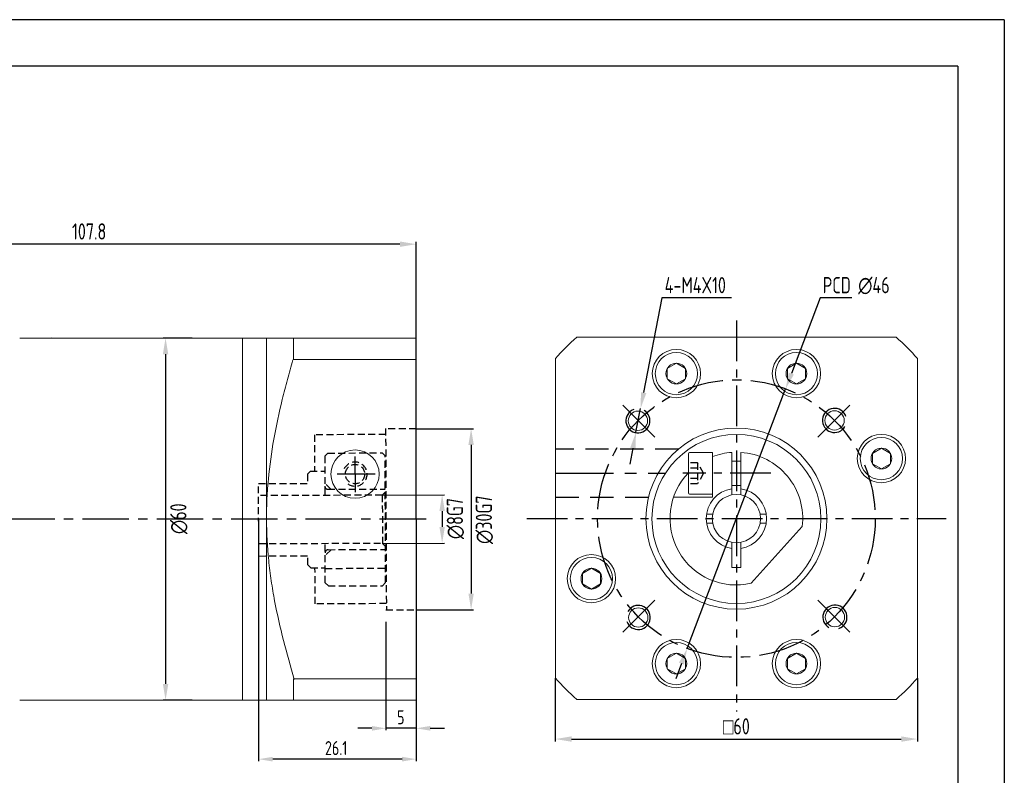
# Model space of a CAD drawing. Header units: millimetres. Extents: x -8 to 315, y -8 to 221.
# Tile 3 of 3: x 152 to 315, y 96 to 221. Entities that reach past the tile are written whole.
import ezdxf

# ---------------------------------------------------------------- set-up
doc = ezdxf.new("R2010")
doc.units = ezdxf.units.MM
doc.header["$LTSCALE"] = 7.692308
doc.linetypes.add('CENTER', pattern=[2, 1.25, -0.25, 0.25, -0.25])
doc.linetypes.add('DASHED', pattern=[0.75, 0.5, -0.25])
doc.layers.get('0').update_dxf_attribs({"lineweight": 20})
doc.layers.add('1轮廓实线层', color=7, linetype='Continuous', lineweight=20)
for name, color, linetype in [('2细线层', 4, 'Continuous'), ('3中心线层', 1, 'CENTER'), ('4虚线层', 6, 'DASHED'), ('7标注层', 4, 'Continuous'), ('图框层', 7, 'Continuous')]:
    doc.layers.add(name, color=color, linetype=linetype)
doc.styles.get("Standard").update_dxf_attribs({"font": 'isocp.shx', "width": 0.8, "bigfont": 'gbcbig.shx'})
doc.styles.add('TH_GBDIM', font='isocp.shx', dxfattribs={"width": 0.8, "bigfont": 'gbcbig.shx'})
doc.dimstyles.new('TH_GBDIM$0', dxfattribs={"dimscale": 0.769231, "dimtxt": 3.5, "dimasz": 3.5, "dimexe": 0.5, "dimexo": 0, "dimgap": 1, "dimtad": 1, "dimtoh": 1, "dimdec": 3, "dimdsep": 46, "dimtxsty": 'TH_GBDIM', "dimcen": 0, "dimclrd": 256, "dimclre": 256, "dimclrt": 256, "dimadec": 3, "dimazin": 2, "dimtfac": 0.714286, "dimtdec": 3, "dimtmove": 0, "dimatfit": 3, "dimfxl": 1, "dimtolj": 1, "dimtzin": 0, "dimlwd": -1, "dimarcsym": 0})

# ---------------------------------------------------------------- blocks, each defined once
blk = doc.blocks.new('*D94')
at = {"layer": '7标注层', "lineweight": -2}
for p, q in [((240.99, 111.71), (240.99, 101.21)), ((300.99, 111.71), (300.99, 101.21))]:
    blk.add_line(p, q, dxfattribs=at)
at = {"layer": '7标注层'}
blk.add_line((243.69, 101.6), (298.3, 101.6), dxfattribs=at)
for points in [[(243.69, 102.05), (243.69, 101.15), (240.99, 101.6)], [(298.3, 101.15), (298.3, 102.05), (300.99, 101.6)]]:
    blk.add_solid(points, dxfattribs=at)
at = {"layer": 'Defpoints', "color": 0}
for p in [(240.99, 111.71), (300.99, 111.71), (300.99, 101.6)]:
    blk.add_point(p, dxfattribs=at)
at = {"layer": '7标注层', "insert": (270.99, 103.71), "char_height": 2.6923, "attachment_point": 5, "style": 'TH_GBDIM'}
blk.add_mtext('\\A1;{\\Famgdt;o}60', dxfattribs=at)

msp = doc.modelspace()

# ---------------------------------------------------------------- linework, layer by layer
at = {"ltscale": 0.1}
for p, q in [((189.1383, 168.0377), (152.2383, 168.0377)), ((217.9333, 168.0399), (217.9333, 108.0331)), ((152.2383, 108.0399), (189.1302, 108.0399))]:
    msp.add_line(p, q, dxfattribs=at)
for p, q in [((189.1383, 168.0377), (157.5799, 168.0399)), ((263.0438, 144.4354), (263.0438, 148.8779)), ((263.2438, 149.0779), (267.0438, 149.0779)), ((267.0438, 147.8138), (267.0438, 149.0779)), ((270.2405, 142.0493), (270.2405, 149.0953)), ((271.7405, 142.0505), (271.7405, 149.0955)), ((267.0438, 147.9138), (267.0438, 141.6638)), ((270.2405, 147.6209), (271.7405, 147.6209)), ((263.0438, 146.8063), (263.0438, 142.3638)), ((270.2405, 143.6209), (271.7405, 143.6209)), ((263.2438, 142.1638), (267.0438, 142.1638)), ((267.0438, 141.6638), (260.58, 141.6638)), ((281.9108, 136.7987), (273.4469, 127.3986)), ((270.2405, 130.0366), (270.2405, 134.1924)), ((271.7405, 130.0366), (271.7405, 134.1912)), ((270.9905, 130.0366), (270.2405, 130.0366)), ((270.9905, 130.0366), (271.7405, 130.0366)), ((189.1302, 108.037), (152.2799, 108.0399))]:
    msp.add_line(p, q)
at = {"color": 7, "linetype": 'Continuous'}
for p, q in [((189.1333, 168.0365), (193.1333, 168.0365)), ((189.1333, 138.0365), (189.1333, 168.0365)), ((193.1333, 138.0365), (193.1333, 168.0365)), ((197.6333, 164.494), (197.6333, 168.0365)), ((217.9333, 168.0365), (197.6333, 168.0365)), ((217.9333, 164.494), (217.9333, 168.0365)), ((197.6333, 164.494), (217.9333, 164.494)), ((217.9333, 111.579), (217.9333, 164.494)), ((189.1333, 108.0365), (189.1333, 138.0365)), ((193.1333, 108.0365), (193.1333, 138.0365)), ((197.6333, 108.0365), (197.6333, 111.579)), ((217.9333, 111.579), (197.6333, 111.579)), ((217.9333, 108.0365), (217.9333, 111.579)), ((193.1333, 108.0365), (189.1333, 108.0365)), ((197.6333, 108.0365), (217.9333, 108.0365))]:
    msp.add_line(p, q, dxfattribs=at)
for centre, radius in [((254.6766, 154.324), 1.6), ((287.2572, 154.3843), 1.6), ((270.997, 138.1209), 15), ((270.997, 138.0638), 14), ((207.802, 145.4907), 4), ((254.7369, 121.7434), 1.6), ((287.3175, 121.8036), 1.6)]:
    msp.add_circle(centre, radius)
for centre, radius, start, end in [((263.2438, 148.8779), 0.2, 90, 180), ((270.9938, 138.1209), 11, 93.926582, 111.044376), ((270.9938, 138.1209), 11, 353.096801, 86.107455), ((270.9938, 138.1209), 11, 136.280111, 282.903199), ((263.2438, 142.3638), 0.2, 180, 270), ((270.9905, 138.1209), 5, 98.626927, 261.373073), ((270.9905, 138.1209), 5, 278.626927, 81.373073)]:
    msp.add_arc(centre, radius, start, end)
for points, knots in [([(193.1333, 168.0365), (193.1333, 168.0365), (193.2472, 168.0365), (193.5811, 168.0365), (193.7195, 168.0365), (194.0414, 168.0365), (194.2252, 168.0365), (194.8356, 168.0365), (195.3207, 168.0365), (196.4021, 168.0365), (196.9983, 168.0365), (197.6333, 168.0365)], [0, 0, 0, 0, 0.25, 0.25, 0.375, 0.375, 0.5, 0.5, 0.75, 0.75, 1, 1, 1, 1]), ([(197.5227, 164.4088), (197.205, 163.3248), (196.8974, 162.2373), (196.3061, 160.0539), (196.0227, 158.9582), (195.2188, 155.6698), (194.7436, 153.4721), (193.9568, 149.0618), (193.6458, 146.8492), (193.2291, 142.4055), (193.1241, 140.1743), (193.1335, 137.9327)], [0, 0, 0, 0, 0.125, 0.125, 0.25, 0.25, 0.5, 0.5, 0.75, 0.75, 1, 1, 1, 1]), ([(193.1335, 137.9327), (193.1429, 135.6968), (193.2661, 133.4507), (193.6142, 130.0667), (193.7573, 128.9366), (194.0886, 126.6994), (194.2771, 125.5886), (194.9014, 122.2763), (195.3956, 120.0946), (196.4951, 115.769), (197.1003, 113.625), (197.7442, 111.4942)], [0, 0, 0, 0, 0.25, 0.25, 0.375, 0.375, 0.5, 0.5, 0.75, 0.75, 1, 1, 1, 1]), ([(193.1333, 108.0365), (193.1333, 108.0365), (193.2472, 108.0365), (193.5811, 108.0365), (193.7195, 108.0365), (194.0414, 108.0365), (194.2252, 108.0365), (194.8356, 108.0365), (195.3207, 108.0365), (196.4021, 108.0365), (196.9983, 108.0365), (197.6333, 108.0365)], [0, 0, 0, 0, 0.25, 0.25, 0.375, 0.375, 0.5, 0.5, 0.75, 0.75, 1, 1, 1, 1])]:
    msp.add_open_spline(points, degree=3, knots=knots, dxfattribs=at)
at = {"layer": '1轮廓实线层'}
for p, q in [((244.5363, 168.1719), (297.4513, 168.1719)), ((240.9938, 111.7144), (240.9938, 164.6295)), ((262.5473, 162.9957), (261.0473, 163.8617)), ((282.4468, 162.9957), (280.9468, 163.8617)), ((300.9938, 164.6295), (300.9938, 111.7144)), ((262.5473, 161.2877), (262.5473, 162.9957)), ((282.4468, 161.2877), (282.4468, 162.9957)), ((261.0473, 160.4217), (262.5473, 161.2877)), ((280.9468, 160.4217), (282.4468, 161.2877)), ((296.5179, 148.9246), (295.0179, 149.7906)), ((296.5179, 147.2166), (296.5179, 148.9246)), ((295.0179, 146.3506), (296.5179, 147.2166)), ((267.0647, 138.8709), (266.0471, 138.8709)), ((275.9372, 138.8709), (274.9228, 138.8709)), ((267.0647, 137.3709), (266.0471, 137.3709)), ((275.9372, 137.3709), (274.9228, 137.3709)), ((248.4762, 129.0251), (246.9762, 129.8911)), ((248.4762, 127.3171), (248.4762, 129.0251)), ((246.9762, 126.4511), (248.4762, 127.3171)), ((262.5473, 114.954), (261.0473, 115.82)), ((262.5473, 113.246), (262.5473, 114.954)), ((282.4468, 114.954), (280.9468, 115.82)), ((282.4468, 113.246), (282.4468, 114.954)), ((261.0473, 112.38), (262.5473, 113.246)), ((280.9468, 112.38), (282.4468, 113.246)), ((297.4513, 108.1719), (244.5363, 108.1719))]:
    msp.add_line(p, q, dxfattribs=at)
at = {"layer": '1轮廓实线层', "extrusion": (1.22461e-16, 0, -1)}
for p, q in [((259.5473, 162.9957), (261.0473, 163.8617)), ((279.4468, 162.9957), (280.9468, 163.8617)), ((259.5473, 161.2877), (259.5473, 162.9957)), ((279.4468, 161.2877), (279.4468, 162.9957)), ((261.0473, 160.4217), (259.5473, 161.2877)), ((280.9468, 160.4217), (279.4468, 161.2877)), ((293.5179, 148.9246), (295.0179, 149.7906)), ((293.5179, 147.2166), (293.5179, 148.9246)), ((295.0179, 146.3506), (293.5179, 147.2166)), ((245.4762, 129.0251), (246.9762, 129.8911)), ((245.4762, 127.3171), (245.4762, 129.0251)), ((246.9762, 126.4511), (245.4762, 127.3171)), ((259.5473, 114.954), (261.0473, 115.82)), ((259.5473, 113.246), (259.5473, 114.954)), ((279.4468, 114.954), (280.9468, 115.82)), ((279.4468, 113.246), (279.4468, 114.954)), ((261.0473, 112.38), (259.5473, 113.246)), ((280.9468, 112.38), (279.4468, 113.246))]:
    msp.add_line(p, q, dxfattribs=at)
at = {"layer": '1轮廓实线层'}
for centre, radius in [((261.0473, 162.1417), 4), ((261.0473, 162.1417), 3.5), ((280.9468, 162.1417), 4), ((280.9468, 162.1417), 3.5), ((261.0473, 162.1417), 1.72), ((280.9468, 162.1417), 1.72), ((295.0179, 148.0706), 4), ((295.0179, 148.0706), 3.5), ((295.0179, 148.0706), 1.72), ((270.9938, 138.1209), 4), ((246.9762, 128.1711), 4), ((246.9762, 128.1711), 3.5), ((246.9762, 128.1711), 1.72), ((261.0473, 114.1), 4), ((261.0473, 114.1), 3.5), ((280.9468, 114.1), 4), ((280.9468, 114.1), 3.5), ((261.0473, 114.1), 1.72), ((280.9468, 114.1), 1.72)]:
    msp.add_circle(centre, radius, dxfattribs=at)
for start, end in [(131.409622, 138.590378), (41.409622, 48.590378), (221.409622, 228.590378), (311.409622, 318.590378)]:
    msp.add_arc((270.9938, 138.1719), 40, start, end, dxfattribs=at)
at = {"layer": '2细线层'}
for q in [(-7.6923, 220.7692), (315.3846, -7.6923)]:
    msp.add_line((315.3846, 220.7692), q, dxfattribs=at)
for centre, start, end in [((254.6766, 154.324), 109.362596, 59.755316), ((287.2572, 154.3843), 19.362596, 329.755316), ((254.7368, 121.7434), 199.362596, 149.755316), ((287.3175, 121.8036), 289.362596, 239.755316)]:
    msp.add_arc(centre, 2, start, end, dxfattribs=at)
at = {"layer": '3中心线层', "ltscale": 0.7}
for p, q in [((270.997, 170.9218), (270.997, 106.185)), ((276.6757, 145.6209), (262.1223, 145.6209)), ((236.2544, 138.1209), (305.7397, 138.1209))]:
    msp.add_line(p, q, dxfattribs=at)
at = {"layer": '3中心线层', "ltscale": 0.8}
for p, q in [((257.4864, 151.6283), (252.1873, 156.9273)), ((284.5045, 151.6315), (289.8035, 156.9306)), ((219.5733, 138.0399), (109.3116, 138.0399)), ((257.4896, 124.6102), (252.1906, 119.3112)), ((284.5077, 124.6134), (289.8067, 119.3144))]:
    msp.add_line(p, q, dxfattribs=at)
at = {"layer": '3中心线层'}
msp.add_line((240.9905, 145.6209), (259.1689, 145.6209), dxfattribs=at)
at = {"layer": '3中心线层', "ltscale": 0.8}
msp.add_circle((270.997, 138.1209), 23, dxfattribs=at)
at = {"layer": '4虚线层', "ltscale": 0.3}
for p, q in [((212.8746, 152.0562), (201.0747, 152.0068)), ((201.0747, 152.0068), (201.0999, 145.9926)), ((212.8705, 153.039), (212.996, 123.0393)), ((217.9333, 153.013), (212.9333, 153.013)), ((202.7895, 148.4698), (203.2874, 148.9719)), ((202.7895, 148.4698), (202.8167, 141.9698)), ((203.2874, 148.9719), (212.2873, 149.0095)), ((212.2873, 149.0095), (212.7894, 148.5116)), ((212.8773, 127.5118), (212.7894, 148.5116)), ((264.5438, 147.3529), (263.0438, 147.3529)), ((264.5438, 147.3529), (264.5438, 143.8888)), ((265.5438, 145.6209), (264.5438, 147.3529)), ((199.9021, 145.4577), (200.4, 145.9597)), ((199.9021, 145.4577), (199.9084, 143.9577)), ((200.4, 145.9597), (202.8, 145.9698)), ((264.5438, 146.4757), (263.0438, 146.4757)), ((265.5438, 145.6209), (264.5438, 143.8888)), ((191.8084, 143.9238), (199.9084, 143.9577)), ((191.8587, 131.9239), (191.8084, 143.9238)), ((203.8125, 142.974), (202.8083, 143.9698)), ((264.5438, 144.766), (263.0438, 144.766)), ((264.5438, 143.8888), (263.0438, 143.8888)), ((212.3166, 142.0096), (191.8168, 141.9238)), ((203.3125, 142.9719), (212.8124, 143.0117)), ((212.3166, 142.0096), (212.8145, 142.5117)), ((212.3166, 142.0096), (212.3501, 134.0097)), ((212.0501, 134.0084), (191.8503, 133.9239)), ((202.8774, 127.47), (202.8502, 133.9699)), ((212.3501, 134.0097), (212.8522, 133.5118)), ((203.8544, 132.9741), (202.8586, 131.9699)), ((203.3544, 132.972), (212.8543, 133.0118)), ((191.8587, 131.9239), (199.9586, 131.9578)), ((199.9649, 130.4578), (199.9586, 131.9578)), ((200.467, 129.9599), (199.9649, 130.4578)), ((200.467, 129.9599), (202.8669, 129.9699)), ((201.192, 123.9898), (201.1668, 129.9898)), ((202.8674, 129.8699), (212.8673, 129.9118)), ((203.3795, 126.9721), (202.8774, 127.47)), ((212.3794, 127.0097), (212.8773, 127.5118)), ((203.3795, 126.9721), (212.3794, 127.0097)), ((212.9918, 124.0392), (201.192, 123.9898)), ((212.9333, 123.013), (217.9333, 123.013))]:
    msp.add_line(p, q, dxfattribs=at)
at = {"layer": '4虚线层'}
for p, q in [((261.3598, 149.6209), (240.9905, 149.6209)), ((256.4046, 141.6209), (240.9905, 141.6209))]:
    msp.add_line(p, q, dxfattribs=at)
at = {"layer": '4虚线层', "linetype": 'CENTER', "ltscale": 0.7}
for p, q in [((207.7897, 148.4226), (207.8146, 142.4862)), ((211.1353, 145.5047), (204.8626, 145.4784))]:
    msp.add_line(p, q, dxfattribs=at)
at = {"layer": '4虚线层', "ltscale": 0.3}
msp.add_circle((207.802, 145.4907), 1.6, dxfattribs=at)
for centre, radius, start, end in [((207.802, 145.4907), 2, 232.616048, 158.392835), ((203.3104, 143.4719), 0.5, 180.239827, 270.239827), ((203.3565, 132.472), 0.5, 90.239827, 180.239827)]:
    msp.add_arc(centre, radius, start, end, dxfattribs=at)
at = {"layer": '7标注层'}
for p, q in [((215.241, 183.5758), (112.8258, 183.5758)), ((217.9333, 138.0365), (217.9333, 183.9604)), ((258.6597, 174.6758), (255.6239, 158.9857)), ((270.1982, 174.6758), (258.6597, 174.6758)), ((284.8531, 174.6758), (280.1034, 162.1452)), ((290.1386, 174.6758), (284.8531, 174.6758)), ((180.8091, 168.0388), (176.0239, 168.0388)), ((176.4085, 165.3465), (176.4085, 110.7304)), ((262.845, 116.614), (279.1491, 159.6277)), ((254.3526, 152.4153), (255.1125, 156.3424)), ((217.9333, 153.013), (227.4217, 153.013)), ((227.0371, 150.3206), (227.0371, 125.7053)), ((253.8412, 149.772), (253.3297, 147.1287)), ((212.3167, 141.989), (222.6065, 142.0321)), ((222.2386, 139.3682), (222.2386, 136.7528)), ((191.8333, 138.0365), (191.8333, 97.9365)), ((217.9333, 138.0365), (217.9333, 97.9365)), ((212.3502, 133.9891), (222.64, 134.0321)), ((217.9333, 123.013), (227.4217, 123.013)), ((212.9333, 121.0159), (212.9333, 103.0462)), ((261.8907, 114.0965), (260.9364, 111.579)), ((180.801, 108.0381), (176.0239, 108.0381)), ((217.9333, 108.9899), (217.9333, 103.0462)), ((210.6, 103.3795), (208.2666, 103.3795)), ((217.9333, 103.3795), (212.9333, 103.3795)), ((220.2666, 103.3795), (222.6, 103.3795)), ((215.6, 98.2699), (194.1666, 98.2699))]:
    msp.add_line(p, q, dxfattribs=at)
for points in [[(215.241, 184.0245), (215.241, 183.1271), (217.9333, 183.5758)], [(176.8572, 165.3465), (175.9598, 165.3465), (176.4085, 168.0388)], [(279.6838, 162.3042), (280.523, 161.9862), (279.1491, 159.6277)], [(255.1834, 159.0709), (256.0645, 158.9005), (255.1125, 156.3424)], [(227.4858, 150.3206), (226.5883, 150.3206), (227.0371, 153.013)], [(253.4006, 149.8572), (254.2817, 149.6867), (254.3526, 152.4153)], [(222.6873, 139.3682), (221.7898, 139.3682), (222.2386, 142.0605)], [(222.6873, 136.7528), (221.7898, 136.7528), (222.2386, 134.0605)], [(227.4858, 125.7053), (226.5883, 125.7053), (227.0371, 123.013)], [(261.4711, 114.2555), (262.3103, 113.9375), (262.845, 116.614)], [(176.8572, 110.7304), (175.9598, 110.7304), (176.4085, 108.0381)], [(210.6, 103.7684), (210.6, 102.9907), (212.9333, 103.3795)], [(220.2666, 103.7684), (220.2666, 102.9907), (217.9333, 103.3795)], [(194.1666, 98.6588), (194.1666, 97.881), (191.8333, 98.2699)], [(215.6, 98.6588), (215.6, 97.881), (217.9333, 98.2699)]]:
    msp.add_solid(points, dxfattribs=at)
at = {"layer": '图框层'}
for q in [(0, 213.0769), (307.6923, 0)]:
    msp.add_line((307.6923, 213.0769), q, dxfattribs=at)

# ---------------------------------------------------------------- texts
at = {"layer": '7标注层', "style": 'TH_GBDIM', "width": 0.8}
for s, height, p in [('107.8', 2.69231, (160.9103, 184.345)), ('PCD ∅46', 2.69231, (285.2947, 175.445)), ('5', 2.3333, (214.78, 104.0462)), ('26.1', 2.33333, (202.83, 98.9365))]:
    msp.add_text(s, height=height, dxfattribs=at).set_placement(p)
at = {"layer": '7标注层', "width": 0.8}
msp.add_text('4-M4X10', height=2.69231, dxfattribs=at).set_placement((259.1059, 175.445))
for s, p in [('∅30G7', (230.4986, 133.9184)), ('∅8G7', (225.7001, 134.7198))]:
    msp.add_text(s, height=2.69231, rotation=90, dxfattribs=at).set_placement(p)
at = {"layer": '7标注层', "style": 'TH_GBDIM', "width": 0.8}
msp.add_text('∅60', height=2.69231, rotation=90, dxfattribs=at).set_placement((179.87, 135.5593))

# ---------------------------------------------------------------- dimensions: what is measured, and where the dimension line sits
at = {"layer": '7标注层'}
dim = msp.add_linear_dim(base=(300.9938, 101.5989), p1=(240.9938, 111.7144), p2=(300.9938, 111.7144), text='{\\Famgdt;o}<>', dimstyle='TH_GBDIM$0', override={"dimtol": 0, "dimlim": 0}, dxfattribs=at)
dim.commit()
dim.dimension.update_dxf_attribs({"geometry": '*D94', "text_midpoint": (270.9938, 103.7143)})

doc.saveas('drawing.dxf')
